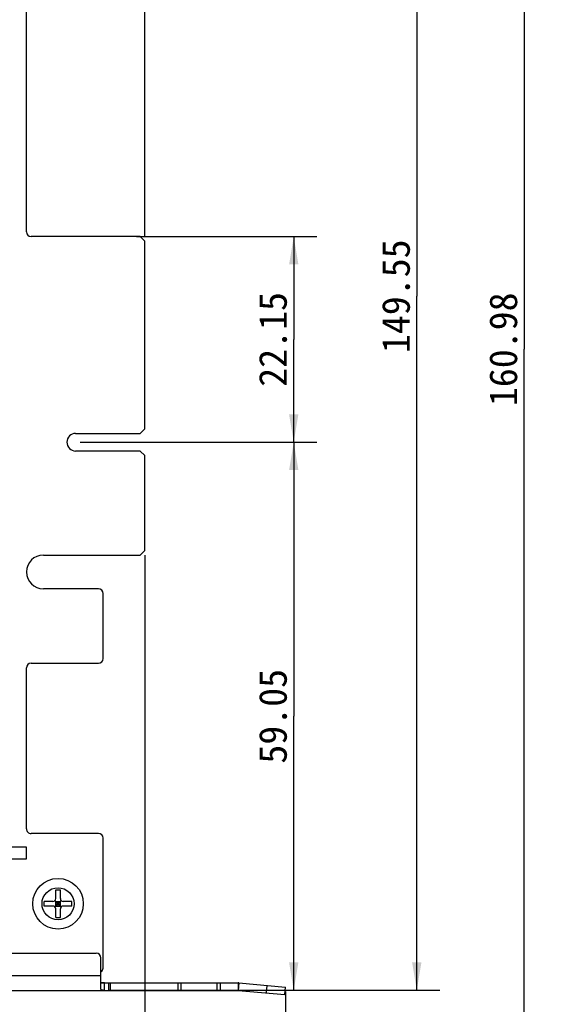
# Model space of a CAD drawing. Header units: millimetres. Extents: x 0 to 559, y 0 to 432.
# Tile 8 of 15: x 289 to 346, y 147 to 253. Entities that reach past the tile are written whole.
import ezdxf
from ezdxf.enums import TextEntityAlignment as Align

# ---------------------------------------------------------------- set-up
doc = ezdxf.new("R2010")
doc.units = ezdxf.units.MM
doc.header["$LTSCALE"] = 30.734
doc.layers.get('0').update_dxf_attribs({"linetype": 'CONTINUOUS'})
doc.layers.add('00_COMPONENTS', color=7, linetype='CONTINUOUS')
doc.layers.add('51__DRAFT_DIMS', color=7, linetype='CONTINUOUS')
doc.styles.get("Standard").update_dxf_attribs({"font": 'simfang.ttf'})
doc.dimstyles.new('DIMSTYLE_1', dxfattribs={"dimtxt": 3, "dimasz": 3, "dimexe": 2.5, "dimexo": 0.5, "dimgap": 0.75, "dimtad": 1, "dimdsep": 46, "dimtxsty": 'STANDARD', "dimblk": '_FILLED', "dimblk1": '_FILLED', "dimblk2": '_FILLED', "dimcen": 0.09, "dimclrt": 3, "dimazin": 2, "dimtp": 0.2, "dimtm": 0.2, "dimtfac": 1, "dimtofl": 0, "dimtmove": 0, "dimatfit": 3, "dimldrblk": '_FILLED', "dimfxl": 1, "dimtolj": 1, "dimarcsym": 0})
doc.dimstyles.new('DIMSTYLE_2', dxfattribs={"dimtxt": 3, "dimasz": 3, "dimexe": 2.5, "dimexo": 0.5, "dimgap": 0.75, "dimtad": 1, "dimdsep": 46, "dimtxsty": 'STANDARD', "dimblk": '_FILLED', "dimblk1": '_FILLED', "dimblk2": '_FILLED', "dimcen": 0.09, "dimclrt": 3, "dimazin": 2, "dimtp": 0.3, "dimtm": 0.3, "dimtfac": 1, "dimtofl": 0, "dimtmove": 0, "dimatfit": 3, "dimldrblk": '_FILLED', "dimfxl": 1, "dimtolj": 1, "dimarcsym": 0})
doc.dimstyles.new('DIMSTYLE_3', dxfattribs={"dimtxt": 3, "dimasz": 3, "dimexe": 2.5, "dimexo": 0.5, "dimgap": 0.75, "dimtad": 1, "dimdsep": 46, "dimtxsty": 'STANDARD', "dimblk": '_FILLED', "dimblk1": '_FILLED', "dimblk2": '_FILLED', "dimcen": 0.09, "dimclrt": 3, "dimazin": 2, "dimtp": 0.5, "dimtm": 0.5, "dimtfac": 1, "dimtofl": 0, "dimtmove": 0, "dimatfit": 3, "dimldrblk": '_FILLED', "dimfxl": 1, "dimtolj": 1, "dimarcsym": 0})

# ---------------------------------------------------------------- blocks, each defined once
blk = doc.blocks.new('_FILLED')
at = {"color": 0, "linetype": 'BYBLOCK'}
blk.add_solid([(0, 0), (-1, 0.167), (-1, -0.167)], dxfattribs=at)
blk = doc.blocks.new('*D0')
at = {"layer": '51__DRAFT_DIMS', "color": 4}
for p, q in [((301.48, 229.44), (320.92, 229.44)), ((318.42, 229.44), (318.42, 218.36)), ((318.42, 207.29), (318.42, 218.36)), ((295.43, 207.29), (320.92, 207.29))]:
    blk.add_line(p, q, dxfattribs=at)
at = {"layer": '51__DRAFT_DIMS', "color": 4, "xscale": 3, "yscale": 3, "zscale": 3}
for p, rotation in [((318.42, 229.44), 90), ((318.42, 207.29), 270)]:
    blk.add_blockref('_FILLED', p, dxfattribs=dict(at, rotation=rotation))
at = {"layer": '51__DRAFT_DIMS', "color": 3}
blk.add_text('22.15', height=3, rotation=90, dxfattribs=at).set_placement((317.67, 218.36), align=Align.CENTER)
blk = doc.blocks.new('*D1')
at = {"layer": '51__DRAFT_DIMS', "color": 4}
for p, q in [((295.43, 207.29), (320.92, 207.29)), ((318.42, 207.29), (318.42, 177.76)), ((318.42, 148.24), (318.42, 177.76)), ((298.56, 148.24), (320.92, 148.24))]:
    blk.add_line(p, q, dxfattribs=at)
at = {"layer": '51__DRAFT_DIMS', "color": 4, "xscale": 3, "yscale": 3, "zscale": 3}
for p, rotation in [((318.42, 207.29), 90), ((318.42, 148.24), 270)]:
    blk.add_blockref('_FILLED', p, dxfattribs=dict(at, rotation=rotation))
at = {"layer": '51__DRAFT_DIMS', "color": 3}
blk.add_text('59.05', height=3, rotation=90, dxfattribs=at).set_placement((317.67, 177.76), align=Align.CENTER)
blk = doc.blocks.new('*D2')
at = {"layer": '51__DRAFT_DIMS', "color": 4}
for p, q in [((289.63, 297.79), (334.17, 297.79)), ((331.67, 297.79), (331.67, 223.01)), ((331.67, 148.24), (331.67, 223.01)), ((298.56, 148.24), (334.17, 148.24))]:
    blk.add_line(p, q, dxfattribs=at)
at = {"layer": '51__DRAFT_DIMS', "color": 4, "xscale": 3, "yscale": 3, "zscale": 3}
for p, rotation in [((331.67, 297.79), 90), ((331.67, 148.24), 270)]:
    blk.add_blockref('_FILLED', p, dxfattribs=dict(at, rotation=rotation))
at = {"layer": '51__DRAFT_DIMS', "color": 3}
blk.add_text('149.55', height=3, rotation=90, dxfattribs=at).set_placement((330.92, 223.01), align=Align.CENTER)
blk = doc.blocks.new('*D3')
at = {"layer": '51__DRAFT_DIMS', "color": 4}
for p, q in [((289.63, 297.79), (345.73, 297.79)), ((343.23, 297.79), (343.23, 217.3)), ((343.23, 136.81), (343.23, 217.3)), ((198.02, 136.81), (345.73, 136.81))]:
    blk.add_line(p, q, dxfattribs=at)
at = {"layer": '51__DRAFT_DIMS', "color": 4, "xscale": 3, "yscale": 3, "zscale": 3}
for p, rotation in [((343.23, 297.79), 90), ((343.23, 136.81), 270)]:
    blk.add_blockref('_FILLED', p, dxfattribs=dict(at, rotation=rotation))
at = {"layer": '51__DRAFT_DIMS', "color": 3}
blk.add_text('160.98', height=3, rotation=90, dxfattribs=at).set_placement((342.48, 217.3), align=Align.CENTER)
blk = doc.blocks.new('*D4')
at = {"layer": '51__DRAFT_DIMS', "color": 4}
for p, q in [((302.39, 195.13), (302.39, 125.92)), ((197.52, 136.81), (197.52, 125.92)), ((197.52, 128.42), (249.95, 128.42)), ((302.39, 128.42), (249.95, 128.42))]:
    blk.add_line(p, q, dxfattribs=at)
at = {"layer": '51__DRAFT_DIMS', "color": 4, "xscale": 3, "yscale": 3, "zscale": 3, "rotation": 180}
blk.add_blockref('_FILLED', (197.52, 128.42), dxfattribs=at)
at = {"layer": '51__DRAFT_DIMS', "color": 4, "xscale": 3, "yscale": 3, "zscale": 3}
blk.add_blockref('_FILLED', (302.39, 128.42), dxfattribs=at)
at = {"layer": '51__DRAFT_DIMS', "color": 3}
blk.add_text('104.86', height=3, dxfattribs=at).set_placement((249.95, 129.17), align=Align.CENTER)
blk = doc.blocks.new('*D5')
at = {"layer": '51__DRAFT_DIMS', "color": 4}
for p, q in [((317.54, 148.1), (317.54, 115.75)), ((197.52, 136.81), (197.52, 115.75)), ((197.52, 118.25), (257.53, 118.25)), ((317.54, 118.25), (257.53, 118.25))]:
    blk.add_line(p, q, dxfattribs=at)
at = {"layer": '51__DRAFT_DIMS', "color": 4, "xscale": 3, "yscale": 3, "zscale": 3, "rotation": 180}
blk.add_blockref('_FILLED', (197.52, 118.25), dxfattribs=at)
at = {"layer": '51__DRAFT_DIMS', "color": 4, "xscale": 3, "yscale": 3, "zscale": 3}
blk.add_blockref('_FILLED', (317.54, 118.25), dxfattribs=at)
at = {"layer": '51__DRAFT_DIMS', "color": 3}
blk.add_text('120.02', height=3, dxfattribs=at).set_placement((257.53, 119), align=Align.CENTER)
blk = doc.blocks.new('*D9')
at = {"layer": '51__DRAFT_DIMS', "color": 4}
for p, q in [((233.48, 297.79), (233.48, 312.42)), ((302.39, 229.44), (302.39, 312.42)), ((233.48, 309.92), (267.93, 309.92)), ((302.39, 309.92), (267.93, 309.92))]:
    blk.add_line(p, q, dxfattribs=at)
at = {"layer": '51__DRAFT_DIMS', "color": 4, "xscale": 3, "yscale": 3, "zscale": 3, "rotation": 180}
blk.add_blockref('_FILLED', (233.48, 309.92), dxfattribs=at)
at = {"layer": '51__DRAFT_DIMS', "color": 4, "xscale": 3, "yscale": 3, "zscale": 3}
blk.add_blockref('_FILLED', (302.39, 309.92), dxfattribs=at)
at = {"layer": '51__DRAFT_DIMS', "color": 3}
blk.add_text('68.9', height=3, dxfattribs=at).set_placement((267.93, 310.67), align=Align.CENTER)

msp = doc.modelspace()

# ---------------------------------------------------------------- linework, layer by layer
at = {"layer": '00_COMPONENTS', "color": 7}
for p, q in [((289.635, 229.939), (289.635, 297.29)), ((301.885, 229.44), (290.135, 229.44)), ((302.385, 228.939), (301.885, 229.44)), ((302.385, 208.74), (302.385, 228.939)), ((294.935, 208.239), (301.885, 208.239)), ((301.885, 208.239), (302.385, 208.74)), ((301.885, 206.34), (294.935, 206.34)), ((302.385, 205.839), (301.885, 206.34)), ((302.385, 195.634), (302.385, 205.839)), ((301.885, 195.135), (302.385, 195.634)), ((291.46, 195.135), (301.885, 195.135)), ((297.385, 191.485), (291.46, 191.489)), ((297.885, 183.984), (297.885, 190.984)), ((289.635, 165.64), (289.635, 182.984)), ((290.135, 183.484), (297.385, 183.484)), ((297.385, 165.139), (290.135, 165.139)), ((297.885, 150.639), (297.885, 164.64)), ((289.64, 163.668), (287.64, 163.668)), ((289.64, 162.418), (289.64, 163.668)), ((287.64, 162.418), (289.64, 162.418)), ((292.785, 159.069), (293.285, 159.069)), ((292.785, 158.119), (292.785, 159.069)), ((293.285, 158.119), (293.285, 159.069)), ((292.485, 157.819), (291.535, 157.819)), ((291.535, 157.319), (291.535, 157.819)), ((292.485, 157.319), (291.535, 157.319)), ((292.697, 157.907), (293.373, 157.232)), ((292.697, 157.232), (293.373, 157.907)), ((292.785, 157.819), (293.285, 157.819)), ((292.785, 157.319), (292.785, 157.819)), ((292.785, 157.569), (293.285, 157.569)), ((292.785, 157.319), (293.285, 157.319)), ((292.785, 156.069), (292.785, 157.019)), ((293.035, 157.319), (293.035, 157.819)), ((293.285, 157.319), (293.285, 157.819)), ((293.285, 156.069), (293.285, 157.019)), ((294.535, 157.819), (293.585, 157.819)), ((294.535, 157.319), (293.585, 157.319)), ((294.535, 157.319), (294.535, 157.819)), ((292.785, 156.069), (293.285, 156.069)), ((203.972, 152.239), (297.158, 152.239)), ((297.658, 148.353), (297.658, 151.739)), ((297.658, 149.039), (298.444, 149.039)), ((298.058, 148.239), (298.058, 149.039)), ((298.458, 149.039), (312.44, 149.039)), ((298.458, 149.039), (298.458, 148.239)), ((312.51, 149.036), (317.54, 148.596)), ((317.47, 147.799), (317.54, 148.596)), ((197.725, 148.239), (298.444, 148.239)), ((298.458, 148.239), (312.44, 148.239)), ((312.44, 148.239), (317.47, 147.799))]:
    msp.add_line(p, q, dxfattribs=at)
at = {"layer": '00_COMPONENTS', "color": 4}
for p, q in [((203.472, 149.839), (297.658, 149.839)), ((298.658, 149.039), (298.658, 148.239)), ((305.958, 148.239), (305.958, 149.039)), ((306.311, 148.239), (306.311, 149.039)), ((310.128, 149.039), (310.128, 148.239)), ((310.482, 149.039), (310.482, 148.239)), ((312.44, 149.039), (312.44, 148.239)), ((312.51, 149.036), (312.44, 148.239)), ((315.478, 147.974), (315.547, 148.771))]:
    msp.add_line(p, q, dxfattribs=at)
at = {"layer": '00_COMPONENTS', "color": 7}
msp.add_circle((293.035, 157.569), 2.725, dxfattribs=at)
at = {"layer": '00_COMPONENTS', "color": 4}
msp.add_circle((293.035, 157.569), 1.725, dxfattribs=at)
at = {"layer": '00_COMPONENTS', "color": 7}
for centre, radius, start, end in [((290.135, 229.94), 0.5, 180.0105, 269.9895), ((294.935, 207.289), 0.95, 90.0015, 269.9985), ((291.46, 193.312), 1.823, 90, 270), ((297.385, 190.985), 0.5, 359.98795, 89.98295), ((297.385, 183.984), 0.5, 270.01655, 0.01255), ((290.135, 182.984), 0.5, 90.0095, 179.9905), ((290.135, 165.639), 0.5, 179.98545, 269.98545), ((297.385, 164.639), 0.5, 0.0115, 89.9885), ((292.485, 158.119), 0.3, 270, 360), ((293.585, 158.119), 0.3, 180, 270), ((292.485, 157.019), 0.3, 0, 90), ((293.585, 157.019), 0.3, 90, 180), ((297.158, 151.739), 0.5, 0, 90), ((297.385, 150.639), 0.5, 303.05996, 359.9885), ((312.44, 148.239), 0.8, 85, 90)]:
    msp.add_arc(centre, radius, start, end, dxfattribs=at)
for points, knots in [([(298.058, 149.039), (298, 149.039), (297.894, 149.04), (297.771, 149.041), (297.665, 149.061), (297.658, 149.096)], [0, 0, 0, 0, 0.4221824, 0.7369634, 1, 1, 1, 1]), ([(298.058, 148.239), (298.015, 148.239), (297.939, 148.239), (297.834, 148.241), (297.75, 148.251), (297.675, 148.282), (297.66, 148.33), (297.658, 148.353)], [0, 0, 0, 0, 0.2842834, 0.4990739, 0.6951455, 0.8488949, 1, 1, 1, 1])]:
    msp.add_open_spline(points, degree=3, knots=knots, dxfattribs=at)

# ---------------------------------------------------------------- dimensions: what is measured, and where the dimension line sits
at = {"layer": '51__DRAFT_DIMS', "color": 4}
for base, p1, p2, dimstyle, picture, middle in [((302.385, 309.922), (233.485, 297.29), (302.385, 228.939), 'DIMSTYLE_2', '*D9', (267.885, 309.922)), ((302.385, 128.417), (197.525, 137.309), (302.385, 195.634), 'DIMSTYLE_2', '*D4', (250.057, 128.417)), ((317.5398, 118.2468), (197.5247, 137.3095), (317.5398, 148.5963), 'DIMSTYLE_3', '*D5', (257.6055, 118.2468))]:
    dim = msp.add_linear_dim(base=base, p1=p1, p2=p2, dimstyle=dimstyle, dxfattribs=at)
    dim.commit()
    dim.dimension.update_dxf_attribs({"geometry": picture, "text_midpoint": middle, "dimtype": 160})
for base, p1, p2, angle, dimstyle, picture, middle in [((343.229, 136.809), (289.135, 297.789), (197.525, 136.809), 270, 'DIMSTYLE_3', '*D3', (343.229, 217.384)), ((331.665, 148.239), (289.135, 297.789), (298.058, 148.239), 270, 'DIMSTYLE_3', '*D2', (331.665, 223.088)), ((318.415, 207.289), (300.985, 229.44), (294.935, 207.289), 270, 'DIMSTYLE_1', '*D0', (318.415, 218.3)), ((318.415, 207.289), (298.058, 148.239), (294.935, 207.289), 90, 'DIMSTYLE_2', '*D1', (318.415, 177.718))]:
    dim = msp.add_linear_dim(base=base, p1=p1, p2=p2, angle=angle, dimstyle=dimstyle, dxfattribs=at)
    dim.commit()
    dim.dimension.update_dxf_attribs({"geometry": picture, "text_midpoint": middle, "dimtype": 160})

doc.saveas('drawing.dxf')
